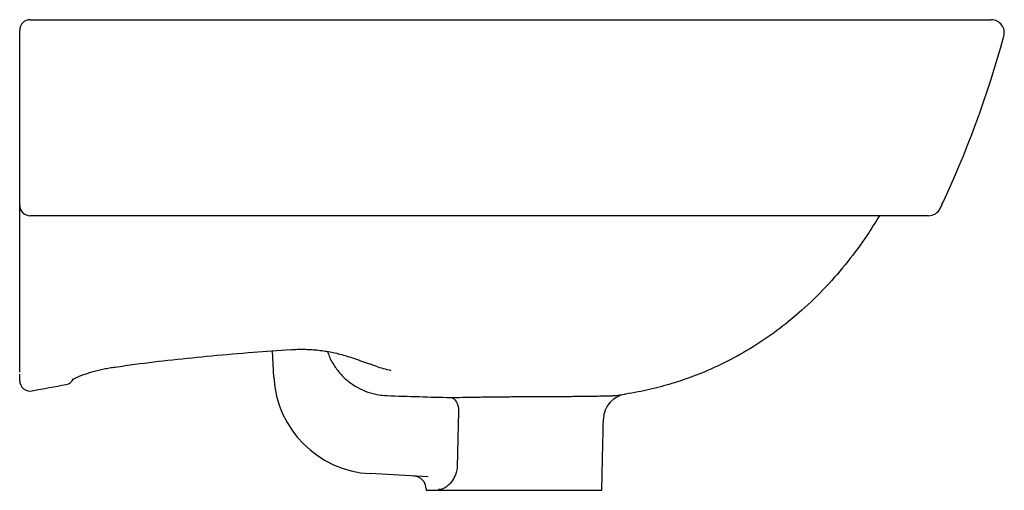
# Model space of a CAD drawing. Header units: millimetres. Extents: x 4325.127 to 4325.504, y 2663.581 to 2663.761.
import ezdxf

# ---------------------------------------------------------------- set-up
doc = ezdxf.new("R2010")
doc.units = ezdxf.units.MM
doc.layers.add('SANINDUSA', color=3, linetype='Continuous')

msp = doc.modelspace()

# ---------------------------------------------------------------- linework, layer by layer
at = {"layer": 'SANINDUSA'}
for p, q in [((4325.22450820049, 2663.623996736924), (4325.223981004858, 2663.634056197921)), ((4325.283513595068, 2663.585824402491), (4325.261324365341, 2663.587060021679)), ((4325.282818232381, 2663.580691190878), (4325.349952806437, 2663.580691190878))]:
    msp.add_line(p, q, dxfattribs=at)
at = {"layer": 'SANINDUSA', "flags": 128}
msp.add_lwpolyline([(4325.292177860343, 2663.616188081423), (4325.292752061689, 2663.616052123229), (4325.293302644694, 2663.615746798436), (4325.293810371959, 2663.615282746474), (4325.294257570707, 2663.614676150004), (4325.294628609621, 2663.613948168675), (4325.294910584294, 2663.613124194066), (4325.295093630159, 2663.612232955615), (4325.295171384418, 2663.611305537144)], dxfattribs=at)
at = {"layer": 'SANINDUSA'}
for centre, radius, start, end in [((4325.131385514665, 2663.756691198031), 0.004000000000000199, 90, 180), ((4325.498827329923, 2663.755691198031), 0.005000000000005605, 344.2286784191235, 90), ((4325.117715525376, 2663.85951297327), 0.4, 334.6920541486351, 344.7680259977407), ((4325.131385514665, 2663.689691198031), 0.004000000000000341, 180, 270), ((4325.474821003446, 2663.690691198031), 0.005000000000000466, 270, 335.1360897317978), ((4325.144444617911, 2663.625072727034), 0.003985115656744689, 280.1678145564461, 333.1526278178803), ((4325.263494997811, 2663.626039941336), 0.03904030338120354, 183.0000000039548, 266.8127306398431), ((4325.131370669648, 2663.622654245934), 0.003985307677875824, 180.5012956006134, 282.1455525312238), ((4325.360547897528, 2663.607635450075), 0.01, 98.89988244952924, 178.7399118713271), ((4325.277807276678, 2663.581134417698), 0.00500000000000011, 1.234589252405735, 86.81273063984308)]:
    msp.add_arc(centre, radius, start, end, dxfattribs=at)
for points, knots in [([(4325.131385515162, 2663.760691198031), (4325.13735081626, 2663.760691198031), (4325.149284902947, 2663.760691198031), (4325.167444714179, 2663.760691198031), (4325.185805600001, 2663.760691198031), (4325.204571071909, 2663.760691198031), (4325.223742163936, 2663.760691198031), (4325.243304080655, 2663.760691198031), (4325.263022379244, 2663.760691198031), (4325.281150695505, 2663.760691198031), (4325.297626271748, 2663.760691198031), (4325.312416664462, 2663.760691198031), (4325.327147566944, 2663.760691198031), (4325.341719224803, 2663.760691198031), (4325.356031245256, 2663.760691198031), (4325.369451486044, 2663.760691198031), (4325.381952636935, 2663.760691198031), (4325.393557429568, 2663.760691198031), (4325.404741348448, 2663.760691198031), (4325.41542168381, 2663.760691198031), (4325.426244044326, 2663.760691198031), (4325.43700185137, 2663.760691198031), (4325.447506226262, 2663.760691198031), (4325.457052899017, 2663.760691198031), (4325.46574715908, 2663.760691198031), (4325.473503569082, 2663.760691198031), (4325.480300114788, 2663.760691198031), (4325.486016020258, 2663.760691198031), (4325.490702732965, 2663.760691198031), (4325.494347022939, 2663.760691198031), (4325.49692965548, 2663.760691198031), (4325.498532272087, 2663.760691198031), (4325.498729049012, 2663.760691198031), (4325.498827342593, 2663.760691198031)], [0, 0, 0, 0, 0.03790572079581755, 0.07583358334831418, 0.113750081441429, 0.1516402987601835, 0.190675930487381, 0.2297701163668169, 0.2688394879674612, 0.3078411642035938, 0.3368960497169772, 0.3660857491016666, 0.3953174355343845, 0.4245164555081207, 0.4536306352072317, 0.4826350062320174, 0.5082108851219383, 0.5338801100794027, 0.559578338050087, 0.5852425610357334, 0.6108142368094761, 0.641795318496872, 0.6728775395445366, 0.7039718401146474, 0.7349694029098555, 0.7675937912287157, 0.8003032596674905, 0.833026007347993, 0.8656685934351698, 0.8992136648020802, 0.9328260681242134, 0.966445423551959, 1, 1, 1, 1]), ([(4325.127385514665, 2663.755508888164), (4325.127385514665, 2663.755583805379), (4325.127385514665, 2663.755658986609), (4325.127385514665, 2663.755809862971), (4325.127385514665, 2663.755885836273), (4325.127385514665, 2663.756102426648), (4325.127385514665, 2663.756236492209), (4325.127385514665, 2663.756457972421), (4325.127385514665, 2663.756544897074), (4325.127385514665, 2663.756661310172), (4325.127385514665, 2663.756691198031), (4325.127385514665, 2663.756691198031)], [0, 0, 0, 0, 0.125, 0.125, 0.25, 0.25, 0.5, 0.5, 0.75, 0.75, 1, 1, 1, 1]), ([(4325.127385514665, 2663.692000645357), (4325.127385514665, 2663.702355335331), (4325.127385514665, 2663.712833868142), (4325.127385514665, 2663.734032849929), (4325.127385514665, 2663.744725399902), (4325.127385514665, 2663.755508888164)], [0, 0, 0, 0, 0.5, 0.5, 1, 1, 1, 1]), ([(4325.127385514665, 2663.689691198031), (4325.127385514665, 2663.689691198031), (4325.127385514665, 2663.689754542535), (4325.127385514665, 2663.689989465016), (4325.127385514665, 2663.690161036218), (4325.127385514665, 2663.690359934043)], [0, 0, 0, 0, 0.5, 0.5, 1, 1, 1, 1]), ([(4325.127385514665, 2663.625857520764), (4325.127385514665, 2663.630992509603), (4325.127385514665, 2663.636152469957), (4325.127385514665, 2663.646522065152), (4325.127385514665, 2663.651731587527), (4325.127385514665, 2663.662191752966), (4325.127385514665, 2663.667444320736), (4325.127385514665, 2663.677985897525), (4325.127385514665, 2663.683275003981), (4325.127385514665, 2663.688582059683)], [0, 0, 0, 0, 0.25, 0.25, 0.5, 0.5, 0.75, 0.75, 1, 1, 1, 1]), ([(4325.479357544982, 2663.688588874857), (4325.47953886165, 2663.688980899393), (4325.479862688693, 2663.689681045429), (4325.480183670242, 2663.690382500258), (4325.480324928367, 2663.690691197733)], [0, 0, 0, 0, 0.5599182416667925, 1, 1, 1, 1]), ([(4325.474821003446, 2663.685691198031), (4325.474821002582, 2663.685691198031), (4325.47428639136, 2663.685691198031), (4325.472884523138, 2663.685691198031), (4325.472567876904, 2663.685691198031), (4325.471862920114, 2663.685691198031), (4325.471474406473, 2663.685691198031), (4325.470199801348, 2663.685691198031), (4325.469204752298, 2663.685691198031), (4325.465772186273, 2663.685691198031), (4325.462889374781, 2663.685691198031), (4325.457596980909, 2663.685691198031), (4325.455670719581, 2663.685691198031), (4325.452522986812, 2663.685691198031), (4325.451430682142, 2663.685691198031), (4325.449725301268, 2663.685691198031), (4325.449145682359, 2663.685691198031), (4325.447963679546, 2663.685691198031), (4325.447360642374, 2663.685691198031), (4325.441852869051, 2663.685691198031), (4325.436360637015, 2663.685691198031), (4325.424159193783, 2663.685691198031), (4325.417448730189, 2663.685691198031), (4325.406393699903, 2663.685691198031), (4325.402580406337, 2663.685691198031), (4325.396672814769, 2663.685691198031), (4325.394671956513, 2663.685691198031), (4325.391623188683, 2663.685691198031), (4325.390599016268, 2663.685691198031), (4325.38853480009, 2663.685691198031), (4325.387493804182, 2663.685691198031), (4325.378078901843, 2663.685691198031), (4325.369384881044, 2663.685691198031), (4325.355882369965, 2663.685691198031), (4325.351304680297, 2663.685691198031), (4325.344323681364, 2663.685691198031), (4325.341977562, 2663.685691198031), (4325.338429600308, 2663.685691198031), (4325.337242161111, 2663.685691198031), (4325.334857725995, 2663.685691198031), (4325.333659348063, 2663.685691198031), (4325.327663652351, 2663.685691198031), (4325.322857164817, 2663.685691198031), (4325.313225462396, 2663.685691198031), (4325.308400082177, 2663.685691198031), (4325.2987329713, 2663.685691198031), (4325.293891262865, 2663.685691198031), (4325.284194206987, 2663.685691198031), (4325.279338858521, 2663.685691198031), (4325.269616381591, 2663.685691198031), (4325.264747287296, 2663.685691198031), (4325.255006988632, 2663.685691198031), (4325.250154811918, 2663.685691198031), (4325.235644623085, 2663.685691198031), (4325.226032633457, 2663.685691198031), (4325.206902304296, 2663.685691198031), (4325.197384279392, 2663.685691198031), (4325.183160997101, 2663.685691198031), (4325.17842993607, 2663.685691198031), (4325.1689924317, 2663.685691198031), (4325.164284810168, 2663.685691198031), (4325.154884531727, 2663.685691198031), (4325.150192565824, 2663.685691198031), (4325.143153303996, 2663.685691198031), (4325.140806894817, 2663.685691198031), (4325.137281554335, 2663.685691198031), (4325.136105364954, 2663.685691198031), (4325.133749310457, 2663.685691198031), (4325.132569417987, 2663.685691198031), (4325.131385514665, 2663.685691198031)], [0, 0, 0, 0, 0.06249999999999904, 0.06249999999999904, 0.07812499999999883, 0.07812499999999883, 0.09374999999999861, 0.09374999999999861, 0.124999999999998, 0.124999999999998, 0.1874999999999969, 0.1874999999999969, 0.2187499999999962, 0.2187499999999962, 0.2343749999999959, 0.2343749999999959, 0.2421874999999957, 0.2421874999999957, 0.2499999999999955, 0.2499999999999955, 0.3124999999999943, 0.3124999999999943, 0.3749999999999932, 0.3749999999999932, 0.4062499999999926, 0.4062499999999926, 0.4218749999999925, 0.4218749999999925, 0.4296874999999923, 0.4296874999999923, 0.4374999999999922, 0.4374999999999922, 0.4999999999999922, 0.4999999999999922, 0.5312499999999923, 0.5312499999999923, 0.5468749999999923, 0.5468749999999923, 0.5546874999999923, 0.5546874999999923, 0.5624999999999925, 0.5624999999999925, 0.5937499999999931, 0.5937499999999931, 0.6249999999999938, 0.6249999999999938, 0.6562499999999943, 0.6562499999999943, 0.687499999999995, 0.687499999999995, 0.7187499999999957, 0.7187499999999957, 0.7499999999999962, 0.7499999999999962, 0.8124999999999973, 0.8124999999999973, 0.8749999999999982, 0.8749999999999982, 0.9062499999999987, 0.9062499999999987, 0.9374999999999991, 0.9374999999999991, 0.9687499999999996, 0.9687499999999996, 0.9843749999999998, 0.9843749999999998, 0.9921874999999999, 0.9921874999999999, 1, 1, 1, 1]), ([(4325.456056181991, 2663.685691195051), (4325.454526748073, 2663.68320114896), (4325.450814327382, 2663.677157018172), (4325.444013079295, 2663.668035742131), (4325.435724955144, 2663.658389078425), (4325.42699594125, 2663.649854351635), (4325.418064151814, 2663.642478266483), (4325.408987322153, 2663.636137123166), (4325.399310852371, 2663.63054174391), (4325.38985281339, 2663.626119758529), (4325.380871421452, 2663.622747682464), (4325.372438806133, 2663.620222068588), (4325.365124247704, 2663.618520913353), (4325.36060063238, 2663.617765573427), (4325.359000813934, 2663.617515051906)], [0, 0, 0, 0, 0.06920921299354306, 0.167992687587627, 0.269142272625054, 0.370275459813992, 0.4567939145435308, 0.5433051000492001, 0.632290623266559, 0.7212739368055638, 0.7903324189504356, 0.859392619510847, 0.9296946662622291, 0.9680537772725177, 0.9680537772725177, 0.9680537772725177, 0.9680537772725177]), ([(4325.163865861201, 2663.627823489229), (4325.166400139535, 2663.62819049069), (4325.173691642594, 2663.629246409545), (4325.186002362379, 2663.630696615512), (4325.201074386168, 2663.63222160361), (4325.216098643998, 2663.633519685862), (4325.226127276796, 2663.634224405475), (4325.230853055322, 2663.634556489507)], [0, 0, 0, 0, 0.1140961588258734, 0.3282719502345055, 0.5522028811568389, 0.7889851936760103, 1, 1, 1, 1]), ([(4325.23085007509, 2663.634484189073), (4325.231282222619, 2663.634515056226), (4325.23260018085, 2663.63460919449), (4325.23476566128, 2663.634657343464), (4325.23732533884, 2663.634629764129), (4325.239846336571, 2663.634484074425), (4325.242348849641, 2663.634232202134), (4325.244854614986, 2663.633864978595), (4325.247379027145, 2663.633378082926), (4325.249949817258, 2663.632758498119), (4325.252646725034, 2663.631993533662), (4325.255518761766, 2663.631060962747), (4325.258417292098, 2663.630012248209), (4325.260372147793, 2663.62926208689), (4325.261576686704, 2663.628900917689)], [0, 0, 0, 0, 0.03104745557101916, 0.09468814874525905, 0.1598095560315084, 0.2262263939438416, 0.2965689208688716, 0.3714127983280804, 0.4520395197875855, 0.5400752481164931, 0.6380434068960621, 0.7495174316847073, 0.8794038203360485, 1, 1, 1, 1]), ([(4325.245091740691, 2663.633798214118), (4325.245224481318, 2663.633346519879), (4325.245756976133, 2663.631534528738), (4325.2473864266, 2663.628619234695), (4325.249901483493, 2663.625187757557), (4325.253011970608, 2663.622265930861), (4325.256540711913, 2663.619895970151), (4325.26042164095, 2663.618185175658), (4325.26420798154, 2663.617180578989), (4325.266690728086, 2663.61699955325), (4325.267769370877, 2663.61692090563)], [0, 0, 0, 0, 0.04699819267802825, 0.188535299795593, 0.330067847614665, 0.4710421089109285, 0.612011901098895, 0.7521725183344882, 0.8923299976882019, 1, 1, 1, 1]), ([(4325.147611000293, 2663.623046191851), (4325.147609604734, 2663.623045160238), (4325.147605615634, 2663.623042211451), (4325.147833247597, 2663.623203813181), (4325.148319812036, 2663.623481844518), (4325.149097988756, 2663.623868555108), (4325.150171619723, 2663.624334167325), (4325.151544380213, 2663.624859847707), (4325.153168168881, 2663.625414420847), (4325.155000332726, 2663.625971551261), (4325.156995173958, 2663.626509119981), (4325.159087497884, 2663.627005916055), (4325.161223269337, 2663.627434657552), (4325.162829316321, 2663.627721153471), (4325.163690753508, 2663.627833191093), (4325.163855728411, 2663.627854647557)], [0, 0, 0, 0, 0.03156320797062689, 0.09022105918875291, 0.1574698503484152, 0.2330277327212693, 0.317168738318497, 0.4071673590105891, 0.4997137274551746, 0.5952136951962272, 0.6913807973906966, 0.7877421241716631, 0.8829070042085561, 0.977575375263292, 1, 1, 1, 1]), ([(4325.269309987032, 2663.626448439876), (4325.269302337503, 2663.626450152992), (4325.267413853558, 2663.62687307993), (4325.264813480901, 2663.627604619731), (4325.262310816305, 2663.62861509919), (4325.261576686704, 2663.628900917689)], [0, 0, 0, 0, 0.002865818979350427, 0.7075014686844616, 1, 1, 1, 1]), ([(4325.292177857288, 2663.616188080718), (4325.293617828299, 2663.616215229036), (4325.29511906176, 2663.616243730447), (4325.298239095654, 2663.61629848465), (4325.299857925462, 2663.616325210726), (4325.302375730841, 2663.616363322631), (4325.303232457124, 2663.616375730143), (4325.304965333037, 2663.616399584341), (4325.305836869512, 2663.616410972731), (4325.308466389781, 2663.616443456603), (4325.310239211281, 2663.61646284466), (4325.312927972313, 2663.616488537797), (4325.313829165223, 2663.616496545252), (4325.31564161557, 2663.61651150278), (4325.316556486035, 2663.616518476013), (4325.319285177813, 2663.616537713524), (4325.32108179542, 2663.616548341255), (4325.324631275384, 2663.616566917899), (4325.326384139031, 2663.616574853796), (4325.328979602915, 2663.616586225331), (4325.329841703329, 2663.616589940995), (4325.33152900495, 2663.616597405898), (4325.332356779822, 2663.616601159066), (4325.334793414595, 2663.616612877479), (4325.336355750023, 2663.616621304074), (4325.338605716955, 2663.616636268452), (4325.339340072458, 2663.61664161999), (4325.340776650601, 2663.616653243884), (4325.341478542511, 2663.61665956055), (4325.34350244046, 2663.616679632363), (4325.344754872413, 2663.616694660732), (4325.347070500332, 2663.616727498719), (4325.348133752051, 2663.616745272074), (4325.349581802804, 2663.616772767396), (4325.350036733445, 2663.616781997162), (4325.350884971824, 2663.616800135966), (4325.351279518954, 2663.616809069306), (4325.352375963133, 2663.616835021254), (4325.352991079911, 2663.61685119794), (4325.353738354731, 2663.616871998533), (4325.353958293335, 2663.616878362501), (4325.354337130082, 2663.616889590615), (4325.354494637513, 2663.616894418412), (4325.354872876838, 2663.616906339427), (4325.354999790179, 2663.616910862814), (4325.359000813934, 2663.617515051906)], [0, 0, 0, 0, 0.06249999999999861, 0.06249999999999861, 0.1249999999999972, 0.1249999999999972, 0.1562499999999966, 0.1562499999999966, 0.1874999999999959, 0.1874999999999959, 0.2499999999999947, 0.2499999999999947, 0.2812499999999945, 0.2812499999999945, 0.3124999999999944, 0.3124999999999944, 0.3749999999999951, 0.3749999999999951, 0.4374999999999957, 0.4374999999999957, 0.4687499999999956, 0.4687499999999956, 0.4999999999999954, 0.4999999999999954, 0.5624999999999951, 0.5624999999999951, 0.5937499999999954, 0.5937499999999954, 0.6249999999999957, 0.6249999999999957, 0.6874999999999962, 0.6874999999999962, 0.7499999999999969, 0.7499999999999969, 0.7812499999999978, 0.7812499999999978, 0.8124999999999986, 0.8124999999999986, 0.8749999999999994, 0.8749999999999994, 0.9062499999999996, 0.9062499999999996, 0.9374999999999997, 0.9374999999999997, 1, 1, 1, 1]), ([(4325.295171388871, 2663.611305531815), (4325.295087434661, 2663.607977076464), (4325.295005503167, 2663.604648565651), (4325.294925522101, 2663.601320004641), (4325.29483467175, 2663.597539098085), (4325.294746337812, 2663.593758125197), (4325.294660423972, 2663.589977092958)], [0, 0, 0, 0, 0.01000000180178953, 0.01000000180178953, 0.01000000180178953, 0.0213589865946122, 0.0213589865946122, 0.0213589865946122, 0.0213589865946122]), ([(4325.294660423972, 2663.589977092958), (4325.294645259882, 2663.589309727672), (4325.294561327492, 2663.588662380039), (4325.294343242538, 2663.587719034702), (4325.294254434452, 2663.587407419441), (4325.294051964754, 2663.586806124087), (4325.293938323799, 2663.586515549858), (4325.293565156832, 2663.585671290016), (4325.293270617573, 2663.585141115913), (4325.292637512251, 2663.584179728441), (4325.292297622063, 2663.583744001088), (4325.291762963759, 2663.583150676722), (4325.291579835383, 2663.582962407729), (4325.291209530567, 2663.582609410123), (4325.291023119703, 2663.582445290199), (4325.290461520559, 2663.581988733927), (4325.290084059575, 2663.581731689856), (4325.289516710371, 2663.581419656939), (4325.28932679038, 2663.58132786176), (4325.28895349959, 2663.581173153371), (4325.288769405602, 2663.581109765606), (4325.288225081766, 2663.580962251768), (4325.287872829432, 2663.580920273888), (4325.287531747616, 2663.580942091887)], [0, 0, 0, 0, 0.1250000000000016, 0.1250000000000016, 0.1875000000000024, 0.1875000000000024, 0.2500000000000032, 0.2500000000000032, 0.3750000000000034, 0.3750000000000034, 0.5000000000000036, 0.5000000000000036, 0.5625000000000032, 0.5625000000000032, 0.6250000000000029, 0.6250000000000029, 0.7500000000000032, 0.7500000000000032, 0.8125000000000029, 0.8125000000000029, 0.8750000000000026, 0.8750000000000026, 1, 1, 1, 1])]:
    msp.add_open_spline(points, degree=3, knots=knots, dxfattribs=at)
for points, degree in [([(4325.127385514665, 2663.690359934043), (4325.127385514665, 2663.690906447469), (4325.127385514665, 2663.691453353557), (4325.127385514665, 2663.692000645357)], 3), ([(4325.127385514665, 2663.688582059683), (4325.127385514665, 2663.68892856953), (4325.127385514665, 2663.689267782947), (4325.127385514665, 2663.689599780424)], 3), ([(4325.127385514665, 2663.622619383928), (4325.127385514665, 2663.623419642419), (4325.127385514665, 2663.624269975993), (4325.127385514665, 2663.625171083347)], 3), ([(4325.132209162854, 2663.618758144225), (4325.136511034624, 2663.619603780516), (4325.140824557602, 2663.620400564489), (4325.145148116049, 2663.62115019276)], 3), ([(4325.267769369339, 2663.616920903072), (4325.271881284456, 2663.616777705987), (4325.275993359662, 2663.616639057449), (4325.280105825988, 2663.616512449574)], 3), ([(4325.280118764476, 2663.616512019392), (4325.284137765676, 2663.616378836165), (4325.288157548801, 2663.616271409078), (4325.292177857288, 2663.616188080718)], 3), ([(4325.349952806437, 2663.580691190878), (4325.350550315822, 2663.607855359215)], 1), ([(4325.282806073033, 2663.581244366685), (4325.282818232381, 2663.580691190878)], 1)]:
    msp.add_open_spline(points, degree=degree, dxfattribs=at)

doc.saveas('drawing.dxf')
